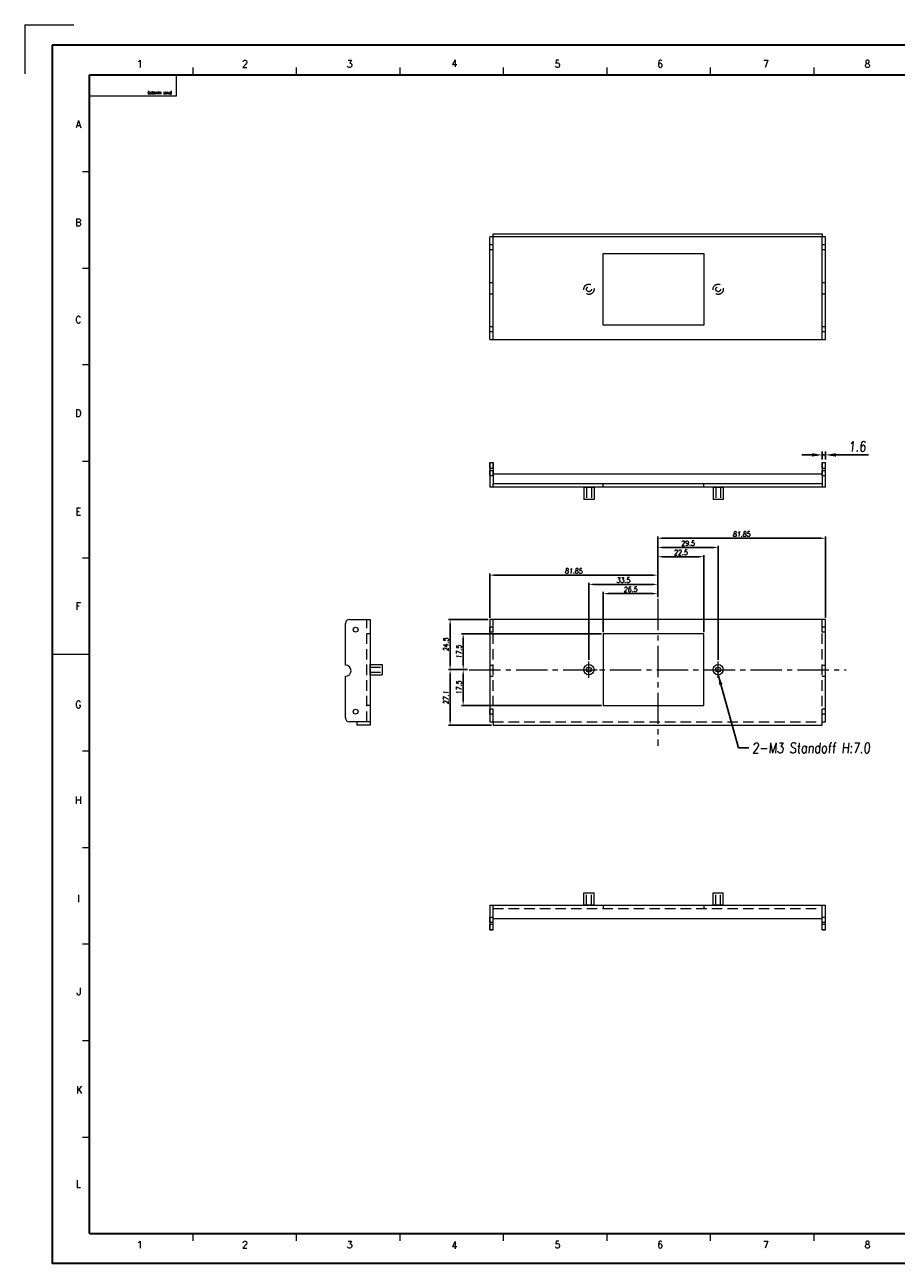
# Model space of a CAD drawing. Header units: millimetres. Extents: x 4065 to 8083, y -652 to 5416.
# Tile 13 of 256: x 4131 to 4555, y 188 to 792. Entities that reach past the tile are written whole.
import ezdxf
from ezdxf.enums import TextEntityAlignment as Align

# ---------------------------------------------------------------- set-up
doc = ezdxf.new("R2010")
doc.units = ezdxf.units.MM
doc.header["$LTSCALE"] = 0.8
doc.header["$PDMODE"] = 3
doc.header["$PDSIZE"] = 0.3125
for name, pattern in [('CENTER', [50.8, 31.75, -6.35, 6.35, -6.35]), ('CENTER2', [28.575, 19.05, -3.175, 3.175, -3.175]), ('HIDDEN', [9.525, 6.35, -3.175])]:
    doc.linetypes.add(name, pattern=pattern)
doc.layers.get('0').update_dxf_attribs({"linetype": 'CONTINUOUS', "lineweight": 0})
doc.layers.get('Defpoints').update_dxf_attribs({"linetype": 'CONTINUOUS', "lineweight": 0})
for name, color, linetype, lineweight in [('1', 2, 'CENTER', 0), ('2', 3, 'CONTINUOUS', 0), ('3', 5, 'HIDDEN', 0), ('4', 1, 'CENTER2', 9)]:
    doc.layers.add(name, color=color, linetype=linetype, lineweight=lineweight)
doc.styles.get("Standard").update_dxf_attribs({"font": 'romans.shx', "width": 0.8, "oblique": 5, "bigfont": 'whgtxt.shx'})
doc.dimstyles.get("Standard").update_dxf_attribs({"dimtxt": 2.5, "dimasz": 2.5, "dimexe": 0.8, "dimexo": 0.8, "dimgap": 0.8, "dimtad": 1, "dimdsep": 46, "dimtxsty": 'Standard', "dimcen": 0, "dimclrd": 3, "dimclre": 3, "dimclrt": 3, "dimazin": 0, "dimtp": 0.001, "dimtm": 0.001, "dimtfac": 1, "dimtmove": 0, "dimatfit": 3, "dimfxl": 0, "dimtolj": 1, "dimarcsym": 0})

# ---------------------------------------------------------------- blocks, each defined once
blk = doc.blocks.new('*D99')
at = {"layer": '2', "color": 3, "lineweight": -2}
for p, q in [((4514.46, 582.68), (4509.46, 582.68)), ((4519.46, 580.51), (4519.46, 584.28)), ((4519.46, 582.68), (4521.06, 582.68)), ((4521.06, 580.51), (4521.06, 584.28)), ((4526.06, 582.68), (4541.9, 582.68))]:
    blk.add_line(p, q, dxfattribs=at)
at = {"layer": '2', "color": 3}
for points in [[(4514.46, 583.52), (4514.46, 581.85), (4519.46, 582.68)], [(4526.06, 583.52), (4526.06, 581.85), (4521.06, 582.68)]]:
    blk.add_solid(points, dxfattribs=at)
at = {"layer": 'Defpoints', "color": 0}
for p in [(4521.06, 582.68), (4519.46, 578.91), (4521.06, 578.91)]:
    blk.add_point(p, dxfattribs=at)
at = {"layer": '2', "color": 3, "insert": (4536.48, 586.78), "char_height": 5, "attachment_point": 5}
blk.add_mtext('\\A1;1.6', dxfattribs=at)
blk = doc.blocks.new('*D646')
at = {"layer": '2', "color": 3, "lineweight": -2}
for p, q in [((4412.71, 496.25), (4412.71, 515.84)), ((4436.71, 515.04), (4415.21, 515.04)), ((4439.21, 513.25), (4439.21, 515.84))]:
    blk.add_line(p, q, dxfattribs=at)
at = {"layer": '2', "color": 3}
for points in [[(4415.21, 515.46), (4415.21, 514.62), (4412.71, 515.04)], [(4436.71, 515.46), (4436.71, 514.62), (4439.21, 515.04)]]:
    blk.add_solid(points, dxfattribs=at)
at = {"layer": 'Defpoints', "color": 0}
for p in [(4412.71, 515.04), (4439.21, 512.45), (4412.71, 495.45)]:
    blk.add_point(p, dxfattribs=at)
at = {"layer": '2', "color": 3, "insert": (4425.96, 517.09), "char_height": 2.5, "attachment_point": 5}
blk.add_mtext('\\A1;26.5', dxfattribs=at)
blk = doc.blocks.new('*D647')
at = {"layer": '2', "color": 3, "lineweight": -2}
for p, q in [((4405.71, 482.75), (4405.71, 520.34)), ((4436.71, 519.54), (4408.21, 519.54)), ((4439.21, 513.25), (4439.21, 520.34))]:
    blk.add_line(p, q, dxfattribs=at)
at = {"layer": '2', "color": 3}
for points in [[(4408.21, 519.96), (4408.21, 519.12), (4405.71, 519.54)], [(4436.71, 519.96), (4436.71, 519.12), (4439.21, 519.54)]]:
    blk.add_solid(points, dxfattribs=at)
at = {"layer": 'Defpoints', "color": 0}
for p in [(4405.71, 519.54), (4439.21, 512.45), (4405.71, 481.95)]:
    blk.add_point(p, dxfattribs=at)
at = {"layer": '2', "color": 3, "insert": (4422.46, 521.59), "char_height": 2.5, "attachment_point": 5}
blk.add_mtext('\\A1;33.5', dxfattribs=at)
blk = doc.blocks.new('*D649')
at = {"layer": '2', "color": 3, "lineweight": -2}
for p, q in [((4357.36, 503.25), (4357.36, 524.84)), ((4436.71, 524.04), (4359.86, 524.04)), ((4439.21, 513.25), (4439.21, 524.84))]:
    blk.add_line(p, q, dxfattribs=at)
at = {"layer": '2', "color": 3}
for points in [[(4359.86, 524.46), (4359.86, 523.62), (4357.36, 524.04)], [(4436.71, 524.46), (4436.71, 523.62), (4439.21, 524.04)]]:
    blk.add_solid(points, dxfattribs=at)
at = {"layer": 'Defpoints', "color": 0}
for p in [(4357.36, 524.04), (4439.21, 512.45), (4357.36, 502.45)]:
    blk.add_point(p, dxfattribs=at)
at = {"layer": '2', "color": 3, "insert": (4398.28, 526.09), "char_height": 2.5, "attachment_point": 5}
blk.add_mtext('\\A1;81.85', dxfattribs=at)
blk = doc.blocks.new('*D650')
at = {"layer": '2', "color": 3, "lineweight": -2}
for p, q in [((4439.21, 513.25), (4439.21, 533.84)), ((4441.71, 533.04), (4459.21, 533.04)), ((4461.71, 496.25), (4461.71, 533.84))]:
    blk.add_line(p, q, dxfattribs=at)
at = {"layer": '2', "color": 3}
for points in [[(4441.71, 533.46), (4441.71, 532.62), (4439.21, 533.04)], [(4459.21, 533.46), (4459.21, 532.62), (4461.71, 533.04)]]:
    blk.add_solid(points, dxfattribs=at)
at = {"layer": 'Defpoints', "color": 0}
for p in [(4461.71, 533.04), (4439.21, 512.45), (4461.71, 495.45)]:
    blk.add_point(p, dxfattribs=at)
at = {"layer": '2', "color": 3, "insert": (4450.46, 535.09), "char_height": 2.5, "attachment_point": 5}
blk.add_mtext('\\A1;22.5', dxfattribs=at)
blk = doc.blocks.new('*D651')
at = {"layer": '2', "color": 3, "lineweight": -2}
for p, q in [((4439.21, 513.25), (4439.21, 538.34)), ((4468.71, 482.75), (4468.71, 538.34)), ((4441.71, 537.54), (4466.21, 537.54))]:
    blk.add_line(p, q, dxfattribs=at)
at = {"layer": '2', "color": 3}
for points in [[(4441.71, 537.96), (4441.71, 537.12), (4439.21, 537.54)], [(4466.21, 537.96), (4466.21, 537.12), (4468.71, 537.54)]]:
    blk.add_solid(points, dxfattribs=at)
at = {"layer": 'Defpoints', "color": 0}
for p in [(4468.71, 537.54), (4439.21, 512.45), (4468.71, 481.95)]:
    blk.add_point(p, dxfattribs=at)
at = {"layer": '2', "color": 3, "insert": (4453.96, 539.59), "char_height": 2.5, "attachment_point": 5}
blk.add_mtext('\\A1;29.5', dxfattribs=at)
blk = doc.blocks.new('*D653')
at = {"layer": '2', "color": 3, "lineweight": -2}
for p, q in [((4439.21, 513.25), (4439.21, 542.84)), ((4441.71, 542.04), (4518.56, 542.04)), ((4521.06, 503.25), (4521.06, 542.84))]:
    blk.add_line(p, q, dxfattribs=at)
at = {"layer": '2', "color": 3}
for points in [[(4441.71, 542.46), (4441.71, 541.62), (4439.21, 542.04)], [(4518.56, 542.46), (4518.56, 541.62), (4521.06, 542.04)]]:
    blk.add_solid(points, dxfattribs=at)
at = {"layer": 'Defpoints', "color": 0}
for p in [(4521.06, 542.04), (4439.21, 512.45), (4521.06, 502.45)]:
    blk.add_point(p, dxfattribs=at)
at = {"layer": '2', "color": 3, "insert": (4480.13, 544.09), "char_height": 2.5, "attachment_point": 5}
blk.add_mtext('\\A1;81.85', dxfattribs=at)
blk = doc.blocks.new('*D654')
at = {"layer": '2', "color": 3, "lineweight": -2}
for p, q in [((4411.91, 495.45), (4343.63, 495.45)), ((4344.43, 480.45), (4344.43, 492.95)), ((4346.56, 477.95), (4343.63, 477.95))]:
    blk.add_line(p, q, dxfattribs=at)
at = {"layer": '2', "color": 3}
for points in [[(4344.01, 492.95), (4344.84, 492.95), (4344.43, 495.45)], [(4344.01, 480.45), (4344.84, 480.45), (4344.43, 477.95)]]:
    blk.add_solid(points, dxfattribs=at)
at = {"layer": 'Defpoints', "color": 0}
for p in [(4344.43, 495.45), (4412.71, 495.45), (4347.36, 477.95)]:
    blk.add_point(p, dxfattribs=at)
at = {"layer": '2', "color": 3, "insert": (4342.38, 486.7), "char_height": 2.5, "attachment_point": 5, "rotation": 90}
blk.add_mtext('\\A1;17.5', dxfattribs=at)
blk = doc.blocks.new('*D655')
at = {"layer": '2', "color": 3, "lineweight": -2}
for p, q in [((4356.56, 502.45), (4337.26, 502.45)), ((4338.06, 480.45), (4338.06, 499.95)), ((4346.56, 477.95), (4337.26, 477.95))]:
    blk.add_line(p, q, dxfattribs=at)
at = {"layer": '2', "color": 3}
for points in [[(4337.64, 499.95), (4338.48, 499.95), (4338.06, 502.45)], [(4337.64, 480.45), (4338.48, 480.45), (4338.06, 477.95)]]:
    blk.add_solid(points, dxfattribs=at)
at = {"layer": 'Defpoints', "color": 0}
for p in [(4338.06, 502.45), (4357.36, 502.45), (4347.36, 477.95)]:
    blk.add_point(p, dxfattribs=at)
at = {"layer": '2', "color": 3, "insert": (4336.01, 490.2), "char_height": 2.5, "attachment_point": 5, "rotation": 90}
blk.add_mtext('\\A1;24.5', dxfattribs=at)
blk = doc.blocks.new('*D656')
at = {"layer": '2', "color": 3, "lineweight": -2}
for p, q in [((4346.56, 477.95), (4343.63, 477.95)), ((4344.43, 475.45), (4344.43, 462.95)), ((4411.91, 460.45), (4343.63, 460.45))]:
    blk.add_line(p, q, dxfattribs=at)
at = {"layer": '2', "color": 3}
for points in [[(4344.01, 475.45), (4344.84, 475.45), (4344.43, 477.95)], [(4344.01, 462.95), (4344.84, 462.95), (4344.43, 460.45)]]:
    blk.add_solid(points, dxfattribs=at)
at = {"layer": 'Defpoints', "color": 0}
for p in [(4347.36, 477.95), (4344.43, 460.45), (4412.71, 460.45)]:
    blk.add_point(p, dxfattribs=at)
at = {"layer": '2', "color": 3, "insert": (4342.38, 469.2), "char_height": 2.5, "attachment_point": 5, "rotation": 90}
blk.add_mtext('\\A1;17.5', dxfattribs=at)
blk = doc.blocks.new('*D657')
at = {"layer": '2', "color": 3, "lineweight": -2}
for p, q in [((4346.56, 477.95), (4337.26, 477.95)), ((4338.06, 475.45), (4338.06, 453.35)), ((4358.16, 450.85), (4337.26, 450.85))]:
    blk.add_line(p, q, dxfattribs=at)
at = {"layer": '2', "color": 3}
for points in [[(4337.64, 475.45), (4338.48, 475.45), (4338.06, 477.95)], [(4337.64, 453.35), (4338.48, 453.35), (4338.06, 450.85)]]:
    blk.add_solid(points, dxfattribs=at)
at = {"layer": 'Defpoints', "color": 0}
for p in [(4347.36, 477.95), (4338.06, 450.85), (4358.96, 450.85)]:
    blk.add_point(p, dxfattribs=at)
at = {"layer": '2', "color": 3, "insert": (4336.01, 464.4), "char_height": 2.5, "attachment_point": 5, "rotation": 90}
blk.add_mtext('\\A1;27.1', dxfattribs=at)

msp = doc.modelspace()

# ---------------------------------------------------------------- linework, layer by layer
at = {"color": 7, "linetype": 'Continuous', "lineweight": 35}
for p, q in [((4162.339, 202.892), (4162.339, 768.03)), ((4162.339, 768.03), (4969.479, 768.03)), ((4162.339, 202.892), (4969.479, 202.892))]:
    msp.add_line(p, q, dxfattribs=at)
at = {"color": 7, "linetype": 'Continuous'}
for p, q in [((4162.339, 768.03), (4204.672, 768.03)), ((4162.339, 757.87), (4162.339, 768.03)), ((4204.672, 757.87), (4204.672, 768.03)), ((4212.785, 768.03), (4212.785, 771.558)), ((4263.232, 768.03), (4263.232, 771.558)), ((4313.678, 768.03), (4313.678, 771.558)), ((4364.124, 768.03), (4364.124, 771.558)), ((4414.57, 768.03), (4414.57, 771.558)), ((4465.016, 768.03), (4465.016, 771.558)), ((4515.463, 768.03), (4515.463, 771.558)), ((4162.339, 757.87), (4204.672, 757.87)), ((4158.812, 720.935), (4162.339, 720.935)), ((4158.812, 673.84), (4162.339, 673.84)), ((4158.812, 626.746), (4162.339, 626.746)), ((4158.812, 579.651), (4162.339, 579.651)), ((4158.812, 532.556), (4162.339, 532.556)), ((4144.701, 485.461), (4162.339, 485.461)), ((4158.812, 438.366), (4162.339, 438.366)), ((4158.812, 391.271), (4162.339, 391.271)), ((4158.812, 344.176), (4162.339, 344.176)), ((4158.812, 297.081), (4162.339, 297.081)), ((4158.812, 249.986), (4162.339, 249.986)), ((4212.785, 199.364), (4212.785, 202.892)), ((4263.232, 199.364), (4263.232, 202.892)), ((4313.678, 199.364), (4313.678, 202.892)), ((4364.124, 199.364), (4364.124, 202.892)), ((4414.57, 199.364), (4414.57, 202.892)), ((4465.016, 199.364), (4465.016, 202.892)), ((4515.463, 199.364), (4515.463, 202.892))]:
    msp.add_line(p, q, dxfattribs=at)
for p, q in [((4357.359, 638.98), (4357.359, 688.98)), ((4521.059, 688.98), (4357.359, 688.98)), ((4358.959, 688.98), (4358.959, 690.58)), ((4358.959, 690.58), (4519.459, 690.58)), ((4358.959, 638.98), (4358.959, 688.98)), ((4519.459, 690.58), (4519.459, 688.98)), ((4519.459, 638.98), (4519.459, 688.98)), ((4521.059, 638.98), (4521.059, 688.98)), ((4412.709, 645.98), (4412.709, 680.98)), ((4412.709, 680.98), (4461.709, 680.98)), ((4461.709, 680.98), (4461.709, 645.98)), ((4357.359, 666.73), (4358.959, 666.73)), ((4519.459, 666.73), (4521.059, 666.73)), ((4357.359, 661.23), (4358.959, 661.23)), ((4519.459, 661.23), (4521.059, 661.23)), ((4461.709, 645.98), (4412.709, 645.98)), ((4357.359, 638.98), (4521.059, 638.98)), ((4357.359, 578.908), (4357.359, 566.908)), ((4357.359, 578.908), (4358.959, 578.908)), ((4358.959, 578.908), (4358.959, 568.508)), ((4519.459, 578.908), (4521.059, 578.908)), ((4519.459, 578.908), (4519.459, 568.508)), ((4521.059, 566.908), (4521.059, 578.908)), ((4519.459, 573.308), (4358.959, 573.308)), ((4519.459, 568.508), (4358.959, 568.508)), ((4521.059, 566.908), (4357.359, 566.908)), ((4403.209, 566.908), (4403.209, 560.908)), ((4408.209, 566.908), (4408.209, 560.908)), ((4466.209, 566.908), (4466.209, 560.908)), ((4471.209, 566.908), (4471.209, 560.908)), ((4408.209, 560.908), (4403.209, 560.908)), ((4471.209, 560.908), (4466.209, 560.908)), ((4289.009, 502.446), (4299.009, 502.446)), ((4299.009, 502.446), (4299.009, 450.846)), ((4357.359, 502.446), (4357.359, 452.446)), ((4521.059, 502.446), (4357.359, 502.446)), ((4521.059, 452.446), (4521.059, 502.446)), ((4287.009, 480.196), (4287.009, 500.446)), ((4412.709, 495.446), (4412.709, 460.446)), ((4461.709, 495.446), (4412.709, 495.446)), ((4461.709, 460.446), (4461.709, 495.446)), ((4299.009, 480.446), (4305.009, 480.446)), ((4305.009, 480.446), (4305.009, 475.446)), ((4287.009, 454.446), (4287.009, 474.696)), ((4299.009, 475.446), (4305.009, 475.446)), ((4412.709, 460.446), (4461.709, 460.446)), ((4299.009, 452.446), (4289.009, 452.446)), ((4292.609, 452.446), (4292.609, 450.846)), ((4299.009, 450.846), (4292.609, 450.846)), ((4357.359, 452.446), (4358.959, 452.446)), ((4358.959, 452.446), (4358.959, 450.846)), ((4358.959, 450.846), (4519.459, 450.846)), ((4519.459, 452.446), (4521.059, 452.446)), ((4519.459, 450.846), (4519.459, 452.446)), ((4403.209, 363.028), (4403.209, 369.028)), ((4403.209, 369.028), (4408.209, 369.028)), ((4408.209, 363.028), (4408.209, 369.028)), ((4466.209, 369.028), (4471.209, 369.028)), ((4466.209, 363.028), (4466.209, 369.028)), ((4471.209, 363.028), (4471.209, 369.028)), ((4357.359, 363.028), (4357.359, 351.028)), ((4357.359, 363.028), (4521.059, 363.028)), ((4358.959, 351.028), (4358.959, 363.028)), ((4519.459, 351.028), (4519.459, 363.028)), ((4521.059, 351.028), (4521.059, 363.028)), ((4358.959, 356.628), (4519.459, 356.628)), ((4358.959, 351.028), (4357.359, 351.028)), ((4521.059, 351.028), (4519.459, 351.028))]:
    msp.add_line(p, q)
at = {"color": 7, "linetype": 'Continuous', "lineweight": 35}
msp.add_lwpolyline([(4144.145, 782.461), (4144.145, 188.461), (4984.145, 188.461), (4984.145, 782.461)], close=True, dxfattribs=at)
for centre, radius in [((4292.009, 497.446), 1.2), ((4405.709, 477.946), 2.5), ((4405.709, 477.946), 1.2), ((4468.709, 477.946), 2.5), ((4468.709, 477.946), 1.2), ((4292.009, 457.446), 1.2)]:
    msp.add_circle(centre, radius)
for centre, radius, start, end in [((4289.009, 500.446), 2, 90, 180), ((4287.009, 477.446), 2.75, 270, 90), ((4289.009, 454.446), 2, 180, 270)]:
    msp.add_arc(centre, radius, start, end)
at = {"layer": '1'}
for p, q in [((4130.758, 792.469), (4154.719, 792.469)), ((4130.758, 792.469), (4130.758, 768.508)), ((4401.709, 477.946), (4409.709, 477.946)), ((4405.709, 473.946), (4405.709, 481.946)), ((4464.709, 477.946), (4472.709, 477.946)), ((4468.709, 473.946), (4468.709, 481.946))]:
    msp.add_line(p, q, dxfattribs=at)
at = {"layer": '3'}
for p, q in [((4358.959, 685.18), (4357.359, 685.18)), ((4358.959, 682.78), (4357.359, 682.78)), ((4521.059, 685.18), (4519.459, 685.18)), ((4521.059, 682.78), (4519.459, 682.78)), ((4358.959, 645.18), (4357.359, 645.18)), ((4358.959, 642.78), (4357.359, 642.78)), ((4521.059, 645.18), (4519.459, 645.18)), ((4521.059, 642.78), (4519.459, 642.78)), ((4357.359, 576.158), (4357.359, 578.908)), ((4357.359, 578.908), (4358.959, 578.908)), ((4357.359, 576.158), (4358.959, 576.158)), ((4357.359, 572.708), (4357.359, 575.108)), ((4357.359, 575.108), (4358.959, 575.108)), ((4358.959, 576.158), (4358.959, 578.908)), ((4358.959, 572.708), (4358.959, 575.108)), ((4519.459, 578.908), (4521.059, 578.908)), ((4519.459, 576.158), (4519.459, 578.908)), ((4519.459, 576.158), (4521.059, 576.158)), ((4519.459, 575.108), (4521.059, 575.108)), ((4519.459, 572.708), (4519.459, 575.108)), ((4521.059, 576.158), (4521.059, 578.908)), ((4521.059, 572.708), (4521.059, 575.108)), ((4357.359, 572.708), (4358.959, 572.708)), ((4358.959, 566.908), (4358.959, 568.508)), ((4412.709, 566.908), (4412.709, 568.508)), ((4461.709, 566.908), (4461.709, 568.508)), ((4519.459, 572.708), (4521.059, 572.708)), ((4519.459, 568.508), (4519.459, 566.908)), ((4403.209, 566.908), (4408.209, 566.908)), ((4404.509, 566.908), (4404.509, 560.908)), ((4406.909, 566.908), (4406.909, 560.908)), ((4466.209, 566.908), (4471.209, 566.908)), ((4467.509, 566.908), (4467.509, 560.908)), ((4469.909, 566.908), (4469.909, 560.908)), ((4297.409, 452.446), (4297.409, 502.446)), ((4358.959, 452.446), (4358.959, 502.446)), ((4519.459, 452.446), (4519.459, 502.446)), ((4299.009, 495.446), (4297.409, 495.446)), ((4357.359, 496.246), (4357.359, 498.646)), ((4358.959, 498.646), (4357.359, 498.646)), ((4358.959, 496.246), (4357.359, 496.246)), ((4358.959, 496.246), (4358.959, 498.646)), ((4521.059, 498.646), (4519.459, 498.646)), ((4519.459, 496.246), (4519.459, 498.646)), ((4521.059, 496.246), (4519.459, 496.246)), ((4521.059, 496.246), (4521.059, 498.646)), ((4299.009, 475.447), (4299.009, 480.446)), ((4299.009, 479.146), (4305.009, 479.146)), ((4357.359, 480.196), (4358.959, 480.196)), ((4519.459, 480.196), (4521.059, 480.196)), ((4299.009, 476.746), (4305.009, 476.746)), ((4357.359, 474.696), (4358.959, 474.696)), ((4519.459, 474.696), (4521.059, 474.696)), ((4299.009, 460.446), (4297.409, 460.446)), ((4357.359, 456.246), (4357.359, 458.646)), ((4358.959, 458.646), (4357.359, 458.646)), ((4358.959, 456.246), (4357.359, 456.246)), ((4358.959, 456.246), (4358.959, 458.646)), ((4521.059, 458.646), (4519.459, 458.646)), ((4519.459, 456.246), (4519.459, 458.646)), ((4521.059, 456.246), (4519.459, 456.246)), ((4521.059, 456.246), (4521.059, 458.646)), ((4358.959, 452.446), (4519.459, 452.446)), ((4404.509, 363.028), (4404.509, 369.028)), ((4406.909, 363.028), (4406.909, 369.028)), ((4467.509, 363.028), (4467.509, 369.028)), ((4469.909, 363.028), (4469.909, 369.028)), ((4408.209, 363.028), (4403.209, 363.028)), ((4412.709, 363.028), (4412.709, 361.428)), ((4461.709, 363.028), (4461.709, 361.428)), ((4471.209, 363.028), (4466.209, 363.028)), ((4357.359, 354.829), (4357.359, 357.228)), ((4357.359, 357.228), (4358.959, 357.228)), ((4358.959, 361.428), (4519.459, 361.428)), ((4358.959, 354.829), (4358.959, 357.228)), ((4519.459, 357.228), (4521.059, 357.228)), ((4519.459, 354.829), (4519.459, 357.228)), ((4521.059, 354.829), (4521.059, 357.228)), ((4357.359, 354.828), (4358.959, 354.828)), ((4357.359, 351.028), (4357.359, 353.778)), ((4357.359, 353.778), (4358.959, 353.778)), ((4357.359, 351.028), (4358.959, 351.028)), ((4358.959, 351.028), (4358.959, 353.778)), ((4519.459, 354.828), (4521.059, 354.828)), ((4519.459, 353.778), (4521.059, 353.778)), ((4519.459, 351.028), (4519.459, 353.778)), ((4519.459, 351.028), (4521.059, 351.028)), ((4521.059, 351.028), (4521.059, 353.778))]:
    msp.add_line(p, q, dxfattribs=at)
for centre, radius in [((4405.709, 663.48), 2.5), ((4405.709, 663.48), 1.2), ((4468.709, 663.48), 2.5), ((4468.709, 663.48), 1.2)]:
    msp.add_circle(centre, radius, dxfattribs=at)
at = {"layer": '4'}
for p, q in [((4439.209, 512.446), (4439.209, 440.846)), ((4347.359, 477.946), (4531.059, 477.946))]:
    msp.add_line(p, q, dxfattribs=at)

# ---------------------------------------------------------------- texts
at = {"color": 7, "linetype": 'Continuous', "width": 0.933333}
for s, p in [('1', (4186.769, 773.391)), ('2', (4238.065, 773.391)), ('3', (4289.104, 773.391)), ('4', (4340.142, 773.648)), ('5', (4390.408, 773.391)), ('6', (4440.415, 773.391)), ('7', (4491.969, 773.391)), ('8', (4541.461, 773.391)), ('A', (4156.867, 744.005)), ('B', (4156.867, 696.06)), ('C', (4156.867, 648.63)), ('D', (4156.867, 603.004)), ('E', (4156.867, 555.059)), ('F', (4156.867, 508.918)), ('G', (4156.867, 460.973)), ('H', (4156.867, 414.316)), ('I', (4156.867, 366.371)), ('J', (4157.125, 321.003)), ('K', (4157.383, 273.058)), ('L', (4156.867, 227.175)), ('2', (4238.065, 197.531)), ('3', (4289.104, 197.531)), ('6', (4440.415, 197.531)), ('8', (4541.461, 197.531)), ('1', (4186.769, 197.531)), ('4', (4340.142, 197.273)), ('5', (4390.408, 197.531)), ('7', (4491.969, 197.531))]:
    msp.add_text(s, height=3.528, dxfattribs=at).set_placement(p, align=Align.MIDDLE_CENTER)
msp.add_text('(PART NUMBER)', height=1.17761, rotation=180, dxfattribs=at).set_placement((4190.755, 758.628), align=Align.TOP_RIGHT)
at = {"layer": '2', "color": 3, "insert": (4485.248, 442.299), "char_height": 5, "attachment_point": 1}
msp.add_mtext('2-M3 Standoff H:7.0', dxfattribs=at)

# ---------------------------------------------------------------- dimensions: what is measured, and where the dimension line sits
at = {"layer": '2'}
for base, p1, p2, override, picture, middle in [((4521.059, 582.685), (4519.459, 578.908), (4521.059, 578.908), {"dimscale": 2, "dimazin": 2}, '*D99', (4536.479, 586.785)), ((4521.059, 542.041), (4439.209, 512.446), (4521.059, 502.446), {"dimazin": 2}, '*D653', (4480.134, 544.091)), ((4468.709, 537.541), (4439.209, 512.446), (4468.709, 481.946), {"dimazin": 2}, '*D651', (4453.959, 539.591)), ((4461.709, 533.041), (4439.209, 512.446), (4461.709, 495.446), {"dimazin": 2}, '*D650', (4450.459, 535.091)), ((4357.359, 524.041), (4439.209, 512.446), (4357.359, 502.446), {"dimazin": 2}, '*D649', (4398.284, 526.091)), ((4405.709, 519.541), (4439.209, 512.446), (4405.709, 481.946), {"dimazin": 2}, '*D647', (4422.459, 521.591)), ((4412.709, 515.041), (4439.209, 512.446), (4412.709, 495.446), {"dimazin": 2}, '*D646', (4425.959, 517.091))]:
    dim = msp.add_linear_dim(base=base, p1=p1, p2=p2, dimstyle='Standard', override=override, dxfattribs=at)
    dim.commit()
    dim.dimension.update_dxf_attribs({"geometry": picture, "text_midpoint": middle})
for base, p2, picture, middle in [((4338.061, 502.446), (4357.359, 502.446), '*D655', (4336.011, 490.196)), ((4344.428, 495.446), (4412.709, 495.446), '*D654', (4342.378, 486.696)), ((4338.061, 450.846), (4358.959, 450.846), '*D657', (4336.011, 464.396)), ((4344.428, 460.446), (4412.709, 460.446), '*D656', (4342.378, 469.196))]:
    dim = msp.add_linear_dim(base=base, p1=(4347.359, 477.946), p2=p2, angle=90, dimstyle='Standard', override={"dimazin": 2}, dxfattribs=at)
    dim.commit()
    dim.dimension.update_dxf_attribs({"geometry": picture, "text_midpoint": middle})

# ---------------------------------------------------------------- leaders
at = {"layer": '2', "annotation_type": 0, "has_hookline": 1, "hookline_direction": 0, "text_width": 62.179}
msp.add_leader([(4468.709, 475.446), (4478.648, 439.799), (4483.648, 439.799)], dimstyle='Standard', override={"dimscale": 2, "dimgap": 0.8, "dimtad": 0, "dimazin": 2}, dxfattribs=at)

doc.saveas('drawing.dxf')
